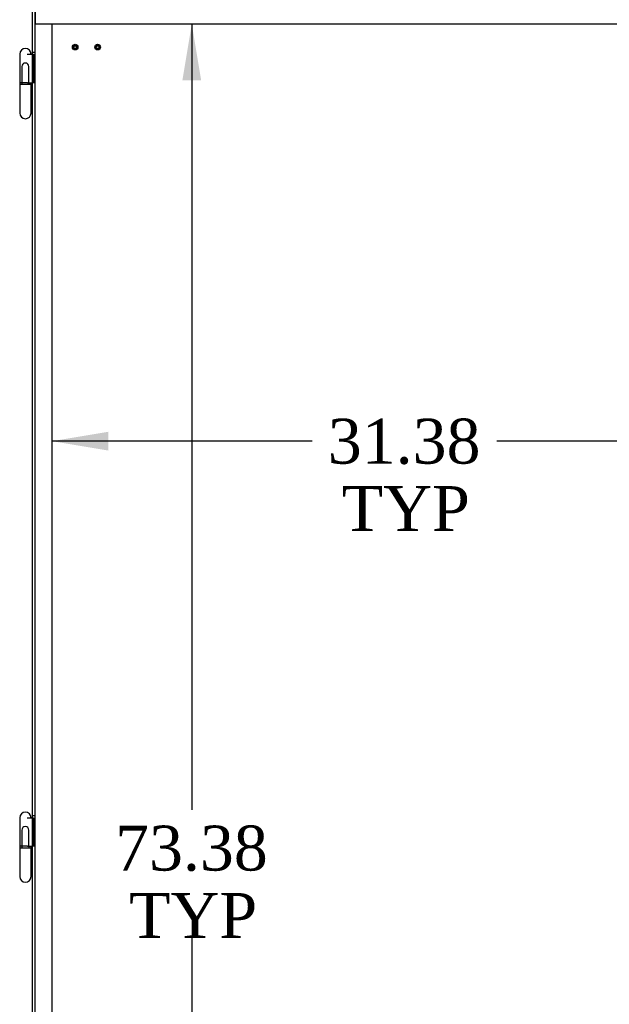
# Model space of a CAD drawing. Header units: inches. Extents: x 2 to 538, y -2 to 358.
# Tile 34 of 121: x 152 to 178, y 175 to 219. Entities that reach past the tile are written whole.
import ezdxf
from ezdxf.enums import TextEntityAlignment as Align
from ezdxf.lldxf.tags import DXFTag

# ---------------------------------------------------------------- set-up
doc = ezdxf.new("R2010")
doc.units = ezdxf.units.IN
doc.header["$MEASUREMENT"] = 0
for name, color, linetype in [('COM71137-8', 7, 'Continuous'), ('Default', 7, 'Continuous'), ('GSK11033', 7, 'Continuous'), ('HNG14563', 7, 'Continuous'), ('HNG14563B', 7, 'Continuous'), ('HNG14563MH', 7, 'Continuous'), ('STD26020', 7, 'Continuous')]:
    doc.layers.add(name, color=color, linetype=linetype)
doc.styles.add('SEACAD_Times_New_Roman', font='times.ttf')
tags = doc.linetypes.add('HIDDEN2', pattern=[0.1875, 0.125, -0.0625]).pattern_tags.tags
tags[6:7] = [DXFTag(74, 4), DXFTag(75, 0), DXFTag(340, '0'), DXFTag(46, 0.0), DXFTag(50, 0.0), DXFTag(44, 0.0), DXFTag(45, 0.0)]
tags[4:5] = [DXFTag(74, 4), DXFTag(75, 0), DXFTag(340, '0'), DXFTag(46, 0.0), DXFTag(50, 0.0), DXFTag(44, 0.0), DXFTag(45, 0.0)]
doc.dimstyles.new('HAMMOND_(STH_-_540x360)', dxfattribs={"dimtxt": 2, "dimasz": 2.5, "dimexe": 1, "dimexo": 1, "dimgap": 0.5, "dimtad": 0, "dimtih": 1, "dimtoh": 1, "dimzin": 0, "dimdsep": 46, "dimtxsty": 'SEACAD_Times_New_Roman', "dimblk1": '_SE_FILLED', "dimblk2": '_SE_FILLED', "dimsah": 1, "dimcen": 1, "dimadec": 0, "dimazin": 0, "dimtfac": 0.8, "dimtofl": 0, "dimtmove": 1, "dimatfit": 3, "dimfxl": 1, "dimtolj": 1, "dimtzin": 0, "dimarcsym": 0})

# ---------------------------------------------------------------- blocks, each defined once
blk = doc.blocks.new('SE')
at = {"layer": 'COM71137-8', "color": 7, "linetype": 'Continuous'}
blk.add_line((152.382, 144.554), (152.382, 219.428), dxfattribs=at)
at = {"layer": 'COM71137-8', "color": 7, "linetype": 'HIDDEN2'}
for p, q in [((152.507, 218.679), (152.507, 219.428)), ((152.507, 217.42), (152.382, 217.42)), ((152.507, 216.07), (152.382, 216.07)), ((152.507, 183.42), (152.382, 183.42)), ((152.507, 182.07), (152.382, 182.07))]:
    blk.add_line(p, q, dxfattribs=at)
at = {"layer": 'GSK11033', "color": 7, "linetype": 'HIDDEN2'}
for p, q in [((152.506, 219.428), (152.506, 218.679)), ((188.757, 218.679), (152.506, 218.679)), ((152.507, 145.304), (152.507, 218.679)), ((153.257, 218.679), (152.507, 218.679)), ((153.257, 145.304), (153.257, 218.679))]:
    blk.add_line(p, q, dxfattribs=at)
at = {"layer": 'HNG14563', "color": 7, "linetype": 'Continuous'}
for p, q in [((151.813, 217.343), (151.813, 216.07)), ((152.151, 217.34), (152.382, 217.34)), ((152.318, 217.34), (152.318, 217.343)), ((152.166, 216.07), (152.382, 216.07)), ((151.813, 183.343), (151.813, 182.07)), ((152.151, 183.34), (152.382, 183.34)), ((152.318, 183.34), (152.318, 183.343)), ((152.166, 182.07), (152.382, 182.07))]:
    blk.add_line(p, q, dxfattribs=at)
at = {"layer": 'HNG14563', "color": 7, "linetype": 'HIDDEN2'}
for p, q in [((152.382, 217.34), (152.41, 217.34)), ((152.41, 217.34), (152.41, 216.07)), ((152.41, 217.34), (152.429, 217.34)), ((152.429, 217.34), (152.429, 216.07)), ((151.909, 216.789), (151.909, 216.07)), ((152.222, 216.07), (152.222, 216.789)), ((152.382, 183.34), (152.41, 183.34)), ((152.41, 183.34), (152.41, 182.07)), ((152.41, 183.34), (152.429, 183.34)), ((152.429, 183.34), (152.429, 182.07)), ((151.909, 182.789), (151.909, 182.07)), ((152.222, 182.07), (152.222, 182.789))]:
    blk.add_line(p, q, dxfattribs=at)
at = {"layer": 'HNG14563', "color": 7, "linetype": 'Continuous'}
for centre, radius in [((152.065, 217.343), 0.252), ((152.065, 183.343), 0.253)]:
    blk.add_arc(centre, radius, 0, 180, dxfattribs=at)
at = {"layer": 'HNG14563', "color": 7, "linetype": 'HIDDEN2'}
for centre in [(152.065, 216.789), (152.065, 182.789)]:
    blk.add_arc(centre, 0.157, 0, 180, dxfattribs=at)
at = {"layer": 'HNG14563B', "color": 7, "linetype": 'Continuous'}
for p, q in [((152.166, 216.07), (151.812, 216.07)), ((151.812, 216.07), (151.812, 215.991)), ((152.318, 215.991), (151.812, 215.991)), ((152.318, 215.991), (152.318, 216.07)), ((152.166, 182.07), (151.812, 182.07)), ((151.812, 182.07), (151.812, 181.991)), ((152.318, 181.991), (151.812, 181.991)), ((152.318, 181.991), (152.318, 182.07))]:
    blk.add_line(p, q, dxfattribs=at)
at = {"layer": 'HNG14563B', "color": 7, "linetype": 'HIDDEN2'}
for p, q in [((151.901, 216.07), (151.901, 215.991)), ((152.229, 215.991), (152.229, 216.07)), ((151.901, 182.07), (151.901, 181.991)), ((152.229, 181.991), (152.229, 182.07))]:
    blk.add_line(p, q, dxfattribs=at)
at = {"layer": 'HNG14563MH', "color": 7, "linetype": 'Continuous'}
for p, q in [((151.813, 215.991), (151.813, 214.719)), ((152.318, 214.719), (152.318, 215.991)), ((151.813, 181.991), (151.813, 180.719)), ((152.318, 180.719), (152.318, 181.991))]:
    blk.add_line(p, q, dxfattribs=at)
for centre in [(152.065, 214.719), (152.065, 180.719)]:
    blk.add_arc(centre, 0.253, 180, 0, dxfattribs=at)
at = {"layer": 'STD26020', "color": 7, "linetype": 'HIDDEN2'}
for centre, radius in [((154.282, 217.654), 0.125), ((154.282, 217.654), 0.094), ((154.282, 217.654), 0.064), ((155.282, 217.654), 0.125), ((155.282, 217.654), 0.094), ((155.282, 217.654), 0.064)]:
    blk.add_circle(centre, radius, dxfattribs=at)
blk = doc.blocks.new('DMBLK4834')
at = {"layer": 'Default', "linetype": 'Continuous'}
for points in [[(155.757, 200.526), (153.257, 200.109), (155.757, 199.692)], [(182.132, 200.526), (182.132, 199.692), (184.632, 200.109)]]:
    blk.add_hatch(color=7, dxfattribs=at).paths.add_polyline_path(points)
at = {"layer": 'Default', "color": 7, "linetype": 'Continuous'}
for p, q in [((164.833, 200.109), (153.257, 200.109)), ((184.632, 200.109), (173.057, 200.109))]:
    blk.add_line(p, q, dxfattribs=at)
at = {"layer": 'Default', "color": 7, "linetype": 'Continuous', "style": 'SEACAD_Times_New_Roman'}
for s, p in [('31.38', (165.533, 201.109)), ('TYP', (166.149, 198.109))]:
    blk.add_text(s, height=2, dxfattribs=at).set_placement(p, align=Align.TOP_LEFT)
blk = doc.blocks.new('_SE_FILLED')
at = {"color": 0}
blk.add_line((0, 0), (-1, 0), dxfattribs=at)
blk.add_solid([(0, 0), (-1, -0.1665), (-1, 0.1665), (0, 0)], dxfattribs=at)
blk = doc.blocks.new('DMBLK4835')
at = {"layer": 'Default', "linetype": 'Continuous'}
for points in [[(159.891, 216.179), (159.475, 218.679), (159.058, 216.179)], [(159.891, 147.804), (159.058, 147.804), (159.475, 145.304)]]:
    blk.add_hatch(color=7, dxfattribs=at).paths.add_polyline_path(points)
at = {"layer": 'Default', "color": 7, "linetype": 'Continuous'}
for p, q in [((159.475, 218.679), (159.475, 183.691)), ((159.475, 177.991), (159.475, 145.304))]:
    blk.add_line(p, q, dxfattribs=at)
at = {"layer": 'Default', "color": 7, "linetype": 'Continuous', "style": 'SEACAD_Times_New_Roman'}
for s, p in [('73.38', (156.062, 182.991)), ('TYP', (156.679, 179.991))]:
    blk.add_text(s, height=2, dxfattribs=at).set_placement(p, align=Align.TOP_LEFT)

msp = doc.modelspace()

# ---------------------------------------------------------------- block references
at = {"layer": 'Default'}
msp.add_blockref('SE', (0, 0), dxfattribs=at)

# ---------------------------------------------------------------- dimensions: what is measured, and where the dimension line sits
at = {"layer": 'Default', "color": 7, "linetype": 'Continuous'}
dim = msp.add_linear_dim(base=(159.474724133, 218.678511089), p1=(152.505721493, 218.678511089), p2=(152.50738816, 145.303511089), angle=270.001301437, text='\\A1;<>\\PTYP', dimstyle='HAMMOND_(STH_-_540x360)', override={"dimtmove": 0}, dxfattribs=at)
dim.commit()
dim.dimension.update_dxf_attribs({"geometry": 'DMBLK4835', "text_midpoint": (159.474724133, 181.991012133), "dimtype": 161})
dim = msp.add_linear_dim(base=(153.25738816, 200.108869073), p1=(184.63238816, 183.886511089), p2=(153.25738816, 218.678511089), text='\\A1;<>\\PTYP', dimstyle='HAMMOND_(STH_-_540x360)', override={"dimtmove": 0}, dxfattribs=at)
dim.commit()
dim.dimension.update_dxf_attribs({"geometry": 'DMBLK4834', "text_midpoint": (168.944887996, 200.108869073), "dimtype": 160})

doc.saveas('drawing.dxf')
